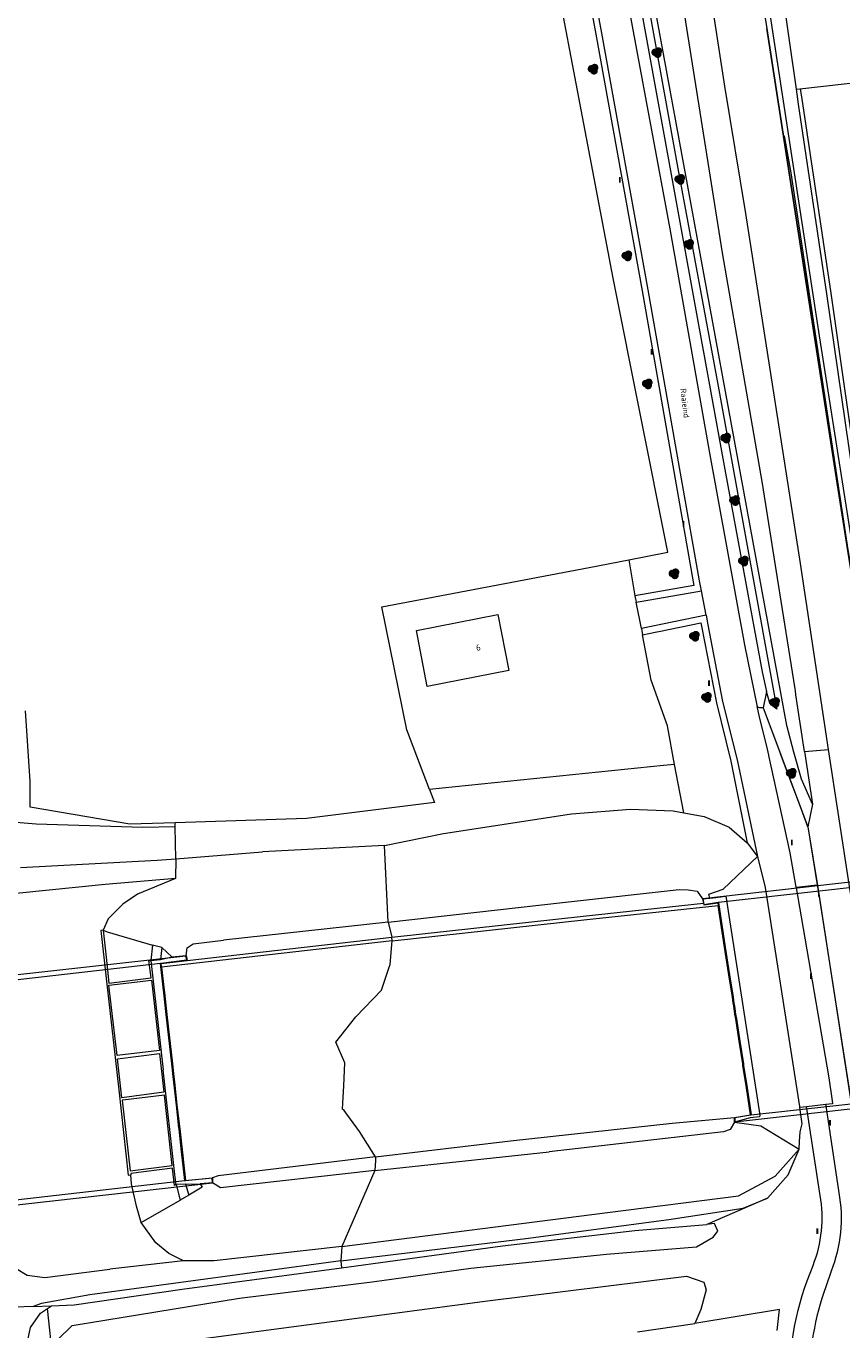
# Model space of a CAD drawing. Header units: metres. Extents: x 207155 to 208055, y 377332 to 379032.
# Tile 47 of 59: x 207331 to 207459, y 378593 to 378797. Entities that reach past the tile are written whole.
import ezdxf
from ezdxf.enums import TextEntityAlignment as Align

# ---------------------------------------------------------------- set-up
doc = ezdxf.new("R2010")
doc.units = ezdxf.units.M
for name, color, linetype, lineweight in [('GB', 1, 'Continuous', 25), ('GKL', 52, 'Continuous', 25), ('GMV', 7, 'Continuous', 25), ('GOBDP1', 7, 'Continuous', 25), ('GP1', 7, 'Continuous', 25), ('LSHD', 34, 'Continuous', 25)]:
    doc.layers.add(name, color=color, linetype=linetype, lineweight=lineweight)
for name, color, linetype in [('NAR', 7, 'Continuous'), ('ORL', 7, 'Continuous'), ('PPAL', 232, 'Continuous'), ('PVGO', 62, 'Continuous')]:
    doc.layers.add(name, color=color, linetype=linetype)
doc.styles.add('ISO', font='isocpeur.ttf', dxfattribs={"height": 1})

# ---------------------------------------------------------------- blocks, each defined once
blk = doc.blocks.new('boom')
at = {"linetype": 'ByBlock', "lineweight": -2}
h = blk.add_hatch(color=0, dxfattribs=at)
h.dxf.hatch_style = 1
h.paths.add_polyline_path([(0.73, -0.11, 0.956633), (-0.2, 0.65, 0.937564), (-0.38, -0.54, 0.879525)])
h.paths.add_polyline_path([(-0.1, 0, -1), (0.1, 0, -1)], flags=16)
at = {"linetype": 'ByBlock', "lineweight": -2, "true_color": 0x4a641a}
h = blk.add_hatch(color=59, dxfattribs=at)
h.dxf.hatch_style = 1
h.paths.add_polyline_path([(0.1, 0, 1), (-0.1, 0, 1)])
at = {"color": 0, "linetype": 'ByBlock', "lineweight": -2}
blk.add_attdef('BOOM', (0.85, 0.35), '', height=0.5, dxfattribs=at)
blk = doc.blocks.new('paal')
at = {"linetype": 'ByBlock', "lineweight": -2}
h = blk.add_hatch(color=0, dxfattribs=at)
h.dxf.hatch_style = 1
h.paths.add_polyline_path([(0.15, 0.8), (-0.15, 0.8), (-0.15, -0.1), (0, -0.1, -0.414214), (-0.1, 0, -1), (0.1, 0, -0.414214), (0, -0.1), (0.15, -0.1)])
at = {"linetype": 'ByBlock', "lineweight": -2, "true_color": 0x681648}
h = blk.add_hatch(color=219, dxfattribs=at)
h.dxf.hatch_style = 1
h.paths.add_polyline_path([(-0.1, 0, 1), (0.1, 0, 1)])
at = {"color": 0, "linetype": 'ByBlock', "lineweight": -2}
blk.add_attdef('PAAL', (0.5, 0.35), '', height=0.5, dxfattribs=at)

msp = doc.modelspace()

# ---------------------------------------------------------------- linework, layer by layer
at = {"layer": 'GB', "linetype": 'Continuous', "lineweight": 13}
for points in [[(207392.059, 378702.618), (207404.853, 378705.091)], [(207404.853, 378705.091), (207406.551, 378696.308)], [(207393.757, 378693.835), (207392.059, 378702.618)], [(207406.551, 378696.308), (207393.757, 378693.835)]]:
    msp.add_lwpolyline(points, dxfattribs=at)
at = {"layer": 'GKL', "linetype": 'Continuous', "lineweight": 13}
for points in [[(207415.342, 378864.754), (207419.802, 378841.503), (207440.599, 378727.276), (207446.344, 378696.09), (207447.042, 378693.013)], [(207444.195, 378821.297), (207449.516, 378786.338)], [(207440.142, 378761.884), (207432.947, 378807.09)], [(207449.516, 378786.338), (207455.297, 378748.829)], [(207446.408, 378725.68), (207440.142, 378761.884)], [(207455.297, 378748.829), (207460.834, 378713.648)], [(207448.745, 378710.832), (207446.408, 378725.68)], [(207451.508, 378693.443), (207448.745, 378710.832)], [(207448.645, 378690.234), (207447.798, 378690.87), (207447.523, 378691.206), (207447.042, 378693.013)], [(207451.553, 378693.149), (207451.508, 378693.443)], [(207354.25, 378663.701), (207343.214, 378662.736)], [(207343.214, 378662.736), (207325.046, 378660.915)], [(207414.996, 378659.911), (207433.295, 378661.933)], [(207433.295, 378661.933), (207434.726, 378661.906)], [(207434.726, 378661.906), (207436.165, 378661.673)], [(207436.165, 378661.673), (207436.973, 378660.495)], [(207439.062, 378660.673), (207440.637, 378660.926)], [(207440.637, 378660.926), (207445.957, 378626.545)], [(207387.65, 378656.822), (207414.996, 378659.911)], [(207436.973, 378660.495), (207438.134, 378660.589)], [(207438.134, 378660.589), (207439.062, 378660.673)], [(207387.65, 378656.822), (207361.781, 378653.993)], [(207355.936, 378651.575), (207356.087, 378652.785)], [(207356.087, 378652.785), (207356.993, 378653.424)], [(207356.993, 378653.424), (207361.781, 378653.993)], [(207350.349, 378650.799), (207351.873, 378650.973)], [(207350.349, 378650.799), (207352.308, 378633.671)], [(207351.873, 378650.973), (207353.663, 378651.368)], [(207353.663, 378651.368), (207355.936, 378651.575)], [(207352.404, 378632.703), (207352.308, 378633.671)], [(207354.033, 378618.17), (207352.404, 378632.703)], [(207444.442, 378626.124), (207442.002, 378625.445)], [(207445.929, 378626.289), (207444.442, 378626.124)], [(207445.957, 378626.545), (207445.929, 378626.289)], [(207441.294, 378624.312), (207440.25, 378623.944)], [(207442.002, 378625.445), (207441.294, 378624.312)], [(207440.25, 378623.944), (207412.901, 378620.767)], [(207385.56, 378617.855), (207412.901, 378620.767)], [(207354.294, 378615.843), (207354.033, 378618.17)], [(207360.065, 378615.9), (207358.12, 378615.742)], [(207361.313, 378615.141), (207360.065, 378615.9)], [(207385.56, 378617.855), (207361.313, 378615.141)], [(207354.333, 378615.633), (207354.294, 378615.843)], [(207355.832, 378615.728), (207354.333, 378615.633)], [(207355.832, 378615.728), (207358.12, 378615.742)], [(207355.523, 378603.671), (207343.95, 378602.347)], [(207329.245, 378602.494), (207330.959, 378601.447)], [(207333.743, 378601.06), (207343.95, 378602.347)], [(207330.959, 378601.447), (207333.743, 378601.06)]]:
    msp.add_lwpolyline(points, dxfattribs=at)
at = {"layer": 'GMV', "linetype": 'Continuous', "lineweight": 13}
for points in [[(207454.241, 378675.341), (207452.535, 378679.257), (207451.294, 378683.494), (207450.226, 378687.686), (207429.431, 378800.789), (207415.44, 378877.702), (207407.774, 378927.839), (207402.694, 378956.675), (207399.479, 378976.399), (207396.416, 378991.521), (207396.105, 378994.414), (207396.186, 378995.177), (207396.511, 378995.894), (207397.114, 378996.66), (207397.627, 378997.17), (207398.85, 378998.148), (207400.001, 378998.906)], [(207456.777, 378683.951), (207452.36, 378713.104), (207443.766, 378768.047), (207440.502, 378788.046), (207430.398, 378853.657), (207420.29, 378918.593), (207416.752, 378940.818), (207411.537, 378974.721), (207408.706, 378992.901)], [(207424.856, 378984.623), (207424.932, 378983.482), (207426.108, 378966.234), (207426.666, 378959.688), (207427.723, 378949.526), (207428.643, 378942.296), (207429.705, 378935.085), (207434.768, 378904.251), (207438.152, 378882.008), (207447.187, 378818.901), (207451.672, 378787.574)], [(207395.575, 378944.449), (207397.163, 378941.191), (207397.52, 378940.222), (207398.535, 378937.463), (207399.559, 378934.145), (207401.12, 378927.355), (207404, 378913.46), (207417.827, 378841.138), (207431.825, 378765.643), (207438.04, 378730.725), (207443.581, 378700.329), (207445.558, 378690.604)], [(207451.672, 378787.574), (207452.253, 378787.637), (207462.919, 378788.801), (207463.399, 378792.38), (207470.402, 378839.728), (207476.349, 378881.045), (207475.879, 378882.643)], [(207415.342, 378864.754), (207416.603, 378861.579), (207418.222, 378856.896), (207421.044, 378841.778), (207433.203, 378774.534), (207439.413, 378740.928), (207448.645, 378690.234)], [(207407.808, 378862.527), (207420.214, 378796.182)], [(207421.198, 378796.363), (207408.79, 378862.715)], [(207439.068, 378845.222), (207447.073, 378797.086), (207458.124, 378725.742), (207463.573, 378691.267), (207467.832, 378663.698), (207473.178, 378629.074), (207477.475, 378600.391)], [(207422.975, 378757.888), (207408.754, 378832.548)], [(207420.214, 378796.182), (207427.48, 378755.908)], [(207428.464, 378756.083), (207421.198, 378796.363)], [(207451.672, 378787.574), (207452.013, 378785.195), (207456.448, 378755.446), (207461.093, 378723.26), (207466.465, 378686.968), (207467.968, 378676.356), (207468.607, 378670.299), (207468.979, 378669.816), (207469.38, 378669.929), (207469.551, 378670.868), (207469.257, 378673.803), (207467.169, 378687.064), (207461.796, 378723.363), (207457.151, 378755.549), (207452.716, 378785.298), (207452.375, 378787.675)], [(207431.533, 378714.919), (207422.975, 378757.888)], [(207427.48, 378755.908), (207435.517, 378710.233)], [(207436.501, 378710.412), (207428.464, 378756.083)], [(207425.402, 378713.717), (207431.533, 378714.919)], [(207386.657, 378706.34), (207419.161, 378712.493)], [(207419.161, 378712.493), (207425.402, 378713.717)], [(207425.402, 378713.717), (207426.375, 378708.026)], [(207435.517, 378710.233), (207435.625, 378709.662)], [(207436.795, 378708.854), (207436.501, 378710.412)], [(207435.625, 378709.662), (207426.375, 378708.026)], [(207426.375, 378708.026), (207426.543, 378707.04)], [(207427.506, 378707.21), (207436.795, 378708.854)], [(207437.526, 378704.986), (207436.795, 378708.854)], [(207390.578, 378687.007), (207386.657, 378706.34)], [(207426.543, 378707.04), (207427.506, 378707.21)], [(207427.375, 378702.913), (207426.543, 378707.04)], [(207437.526, 378704.986), (207427.375, 378702.913)], [(207437.526, 378704.986), (207437.811, 378703.475)], [(207427.375, 378702.913), (207427.559, 378701.936)], [(207427.559, 378701.936), (207428.54, 378702.13)], [(207428.902, 378694.783), (207427.559, 378701.936)], [(207428.54, 378702.13), (207429.814, 378702.39)], [(207429.814, 378702.39), (207430.101, 378702.449)], [(207430.101, 378702.449), (207436.731, 378703.803)], [(207436.731, 378703.803), (207436.829, 378703.287)], [(207436.829, 378703.287), (207439.162, 378691.237)], [(207437.811, 378703.475), (207440.139, 378691.453)], [(207431.468, 378687.665), (207428.902, 378694.783)], [(207447.042, 378693.013), (207446.522, 378690.485)], [(207452.998, 378683.587), (207451.646, 378692.523), (207451.553, 378693.149)], [(207331.427, 378678.961), (207330.716, 378689.982)], [(207439.162, 378691.237), (207441.436, 378682.083)], [(207440.139, 378691.453), (207442.411, 378682.307)], [(207445.589, 378690.449), (207445.558, 378690.604)], [(207446.522, 378690.485), (207445.937, 378690.463), (207445.558, 378690.604)], [(207445.893, 378689.263), (207445.589, 378690.449)], [(207446.522, 378690.485), (207449.234, 378683.221)], [(207432.604, 378681.597), (207431.468, 378687.665)], [(207447.202, 378683.996), (207445.893, 378689.263)], [(207394.114, 378677.638), (207390.578, 378687.007)], [(207447.395, 378683.042), (207447.202, 378683.996)], [(207452.998, 378683.587), (207456.777, 378683.951)], [(207452.998, 378683.587), (207454.241, 378675.341)], [(207467.932, 378612.072), (207465.404, 378628.2), (207459.981, 378662.809), (207456.777, 378683.951)], [(207430.855, 378681.417), (207394.114, 378677.638)], [(207432.604, 378681.597), (207430.855, 378681.417)], [(207434.029, 378673.984), (207432.604, 378681.597)], [(207441.436, 378682.083), (207444.005, 378669.265)], [(207442.411, 378682.307), (207445.625, 378667.109)], [(207447.402, 378683.007), (207447.395, 378683.042)], [(207450.741, 378667.682), (207447.402, 378683.007)], [(207453.508, 378671.77), (207452.495, 378674.485), (207449.234, 378683.221)], [(207331.427, 378674.873), (207331.427, 378678.961)], [(207394.114, 378677.638), (207394.889, 378675.584)], [(207394.889, 378675.584), (207374.801, 378673.095)], [(207454.241, 378675.341), (207453.508, 378671.77)], [(207347.07, 378672.206), (207331.427, 378674.873)], [(207396.337, 378670.72), (207416.394, 378673.843)], [(207416.394, 378673.843), (207425.667, 378674.548)], [(207425.667, 378674.548), (207432.389, 378674.28)], [(207432.389, 378674.28), (207434.029, 378673.984)], [(207434.029, 378673.984), (207437.263, 378673.4)], [(207437.263, 378673.4), (207441.155, 378671.753)], [(207332.385, 378672.193), (207329.251, 378672.469)], [(207340.748, 378671.948), (207332.385, 378672.193)], [(207349.111, 378671.703), (207340.748, 378671.948)], [(207354.182, 378672.434), (207347.07, 378672.206)], [(207354.193, 378671.79), (207349.111, 378671.703)], [(207374.801, 378673.095), (207354.182, 378672.434)], [(207354.193, 378671.79), (207354.182, 378672.434)], [(207354.279, 378666.772), (207354.193, 378671.79)], [(207441.155, 378671.753), (207444.005, 378669.265)], [(207453.508, 378671.77), (207454.985, 378662.698)], [(207387.03, 378668.865), (207396.337, 378670.72)], [(207444.005, 378669.265), (207445.625, 378667.109)], [(207354.279, 378666.772), (207367.879, 378667.862)], [(207387.03, 378668.865), (207367.879, 378667.862)], [(207387.65, 378656.822), (207387.03, 378668.865)], [(207438.134, 378660.589), (207437.954, 378661.239), (207440.234, 378661.98), (207445.625, 378667.109)], [(207445.625, 378667.109), (207446.838, 378662.263)], [(207451.662, 378662.319), (207450.741, 378667.682)], [(207329.925, 378665.38), (207351.368, 378666.539)], [(207351.368, 378666.539), (207354.279, 378666.772)], [(207354.279, 378666.772), (207354.25, 378663.701)], [(207354.25, 378663.701), (207348.3, 378661.201), (207346, 378659.636), (207343.681, 378657.375), (207342.896, 378655.559)], [(207446.838, 378662.263), (207452.229, 378627.908)], [(207451.662, 378662.319), (207452.65, 378662.432)], [(207451.662, 378662.319), (207451.79, 378661.574)], [(207451.79, 378661.574), (207451.884, 378661.028)], [(207451.884, 378661.028), (207456.795, 378632.42)], [(207452.65, 378662.432), (207454.985, 378662.698)], [(207454.985, 378662.698), (207455.133, 378661.789)], [(207455.133, 378661.789), (207455.187, 378660.94)], [(207455.187, 378660.94), (207455.291, 378660.788)], [(207388.207, 378654.496), (207418.263, 378657.787), (207437.119, 378659.803)], [(207388.275, 378653.9), (207418.328, 378657.19), (207439.433, 378659.447)], [(207436.973, 378660.495), (207437.119, 378659.803)], [(207437.119, 378659.803), (207437.168, 378659.57), (207439.365, 378659.884), (207439.433, 378659.447)], [(207442.022, 378626.187), (207444.533, 378626.572), (207443.871, 378630.839), (207443.328, 378634.337), (207443.288, 378634.594), (207442.74, 378638.132), (207442.194, 378641.648), (207442.078, 378642.394), (207442.017, 378642.79), (207441.875, 378643.706), (207441.813, 378644.102), (207441.666, 378645.05), (207441.123, 378648.552), (207440.552, 378652.231), (207439.966, 378656.011), (207439.433, 378659.447)], [(207455.291, 378660.788), (207461.946, 378618.17)], [(207387.65, 378656.822), (207388.207, 378654.496)], [(207342.896, 378655.559), (207342.51, 378655.521), (207343.389, 378647.574), (207345.336, 378630.533), (207346.835, 378617.111), (207347.208, 378617.158)], [(207342.896, 378655.559), (207343.366, 378651.324), (207343.782, 378647.266), (207350.428, 378648.101), (207350.041, 378650.822), (207350.349, 378650.799)], [(207342.896, 378655.559), (207343.539, 378655.318), (207350.654, 378653.224)], [(207350.654, 378653.224), (207350.349, 378650.799)], [(207352.073, 378652.83), (207350.654, 378653.224)], [(207352.073, 378652.83), (207351.873, 378650.973)], [(207388.275, 378653.9), (207352.045, 378649.763)], [(207353.663, 378651.368), (207352.073, 378652.83)], [(207356.083, 378650.828), (207388.207, 378654.496)], [(207385.649, 378619.982), (207383.131, 378623.977), (207380.723, 378627.247), (207380.448, 378627.459), (207380.668, 378631.117), (207380.836, 378634.738), (207379.413, 378637.988), (207382.542, 378641.957), (207386.577, 378646.146), (207387.791, 378649.776), (207387.922, 378650.168), (207388.275, 378653.9)], [(207388.275, 378653.9), (207388.207, 378654.496)], [(207352.045, 378649.763), (207351.978, 378650.355), (207356.083, 378650.828)], [(207355.936, 378651.575), (207356.083, 378650.828)], [(207352.045, 378649.763), (207352.449, 378646.172), (207352.494, 378645.767), (207352.877, 378642.359), (207353.293, 378638.665), (207353.696, 378635.079), (207353.803, 378634.131), (207353.812, 378634.055), (207353.973, 378632.622), (207353.974, 378632.61), (207354.073, 378631.731), (207354.477, 378628.14), (207354.898, 378624.394), (207355.323, 378620.615), (207355.811, 378616.28), (207360.054, 378616.68)], [(207345.089, 378635.877), (207343.802, 378646.95), (207350.481, 378647.704), (207351.707, 378636.705), (207345.089, 378635.877)], [(207352.429, 378630.143), (207345.838, 378629.259), (207345.143, 378635.403), (207351.748, 378636.23), (207352.429, 378630.143)], [(207456.795, 378632.42), (207457.326, 378628.788)], [(207345.879, 378628.899), (207347.136, 378617.792), (207353.742, 378618.633), (207352.499, 378629.652), (207352.496, 378629.674), (207345.997, 378628.913), (207345.879, 378628.899)], [(207456.323, 378628.214), (207453.296, 378627.864)], [(207457.392, 378628.337), (207456.323, 378628.214)], [(207456.323, 378628.214), (207456.357, 378627.985)], [(207457.326, 378628.788), (207457.392, 378628.337)], [(207385.649, 378619.982), (207406.811, 378622.512), (207432.2, 378625.288), (207442.022, 378626.187)], [(207442.002, 378625.445), (207442.022, 378626.187)], [(207452.229, 378627.908), (207452.253, 378627.744)], [(207453.296, 378627.864), (207452.253, 378627.744)], [(207452.627, 378625.155), (207452.253, 378627.744)], [(207453.336, 378627.605), (207453.296, 378627.864)], [(207455.443, 378613.948), (207453.336, 378627.605)], [(207456.357, 378627.985), (207458.379, 378614.367)], [(207442.002, 378625.445), (207446.115, 378624.887), (207452.156, 378621.184)], [(207452.296, 378623.894), (207452.627, 378625.155)], [(207452.156, 378621.184), (207452.201, 378622.425)], [(207452.201, 378622.425), (207452.296, 378623.894)], [(207385.649, 378619.982), (207360.946, 378617.023), (207360.054, 378616.68)], [(207380.356, 378605.942), (207422.081, 378611.241), (207442.626, 378613.862), (207448.383, 378616.971), (207452.156, 378621.184)], [(207385.649, 378619.982), (207385.626, 378619.422), (207385.56, 378617.855)], [(207450.439, 378617.148), (207452.156, 378621.184)], [(207354.333, 378615.633), (207354.073, 378615.493), (207353.784, 378618.178), (207353.782, 378618.194), (207347.217, 378617.358), (207347.208, 378617.158)], [(207348.829, 378609.704), (207348.133, 378612.27), (207347.342, 378615.768), (207347.208, 378617.158)], [(207360.054, 378616.68), (207360.065, 378615.9)], [(207385.56, 378617.855), (207380.356, 378605.942)], [(207447.205, 378613.493), (207450.439, 378617.148)], [(207354.333, 378615.633), (207354.987, 378613.216)], [(207356.332, 378614.004), (207354.987, 378613.216)], [(207355.832, 378615.728), (207356.332, 378614.004)], [(207358.12, 378615.742), (207358.441, 378615.227), (207356.332, 378614.004)], [(207348.829, 378609.704), (207354.987, 378613.216)], [(207380.217, 378603.688), (207409.243, 378607.185), (207431.701, 378610.15), (207443.338, 378611.952), (207447.205, 378613.493)], [(207447.205, 378613.493), (207437.665, 378609.38)], [(207355.523, 378603.671), (207353.191, 378604.836), (207351.165, 378606.491), (207348.829, 378609.704)], [(207405.589, 378606.045), (207426.362, 378608.409)], [(207426.362, 378608.409), (207437.665, 378609.38)], [(207438.856, 378609.521), (207437.665, 378609.38)], [(207438.672, 378607.365), (207439.366, 378608.354)], [(207439.366, 378608.354), (207438.856, 378609.521)], [(207380.356, 378605.942), (207360.298, 378603.663), (207355.523, 378603.671)], [(207380.356, 378605.942), (207380.217, 378603.688)], [(207380.299, 378602.596), (207405.589, 378606.045)], [(207421.923, 378604.703), (207436.046, 378605.897)], [(207436.046, 378605.897), (207438.672, 378607.365)], [(207380.217, 378603.688), (207340.778, 378598.353), (207333.227, 378596.978), (207331.914, 378596.523)], [(207380.217, 378603.688), (207380.299, 378602.596)], [(207400.601, 378602.51), (207421.923, 378604.703)], [(207355.31, 378599.251), (207380.299, 378602.596)], [(207385.14, 378600.373), (207400.601, 378602.51)], [(207453.393, 378600.518), (207454.328, 378602.957)], [(207457.186, 378602.058), (207456.331, 378599.605)], [(207364.269, 378597.809), (207385.14, 378600.373)], [(207403.228, 378597.395), (207434.444, 378601.242)], [(207434.444, 378601.242), (207437.176, 378600.306)], [(207437.176, 378600.306), (207437.55, 378599.128)], [(207338.027, 378593.5), (207364.269, 378597.809)], [(207338.312, 378596.764), (207355.31, 378599.251)], [(207437.55, 378599.128), (207436.7, 378596.026)], [(207331.914, 378596.523), (207329.011, 378596.413)], [(207331.486, 378593.21), (207333.042, 378595.446)], [(207331.914, 378596.523), (207334.767, 378596.63)], [(207333.042, 378595.446), (207334.149, 378596.206)], [(207334.149, 378596.206), (207334.767, 378596.63)], [(207335.026, 378587.905), (207334.149, 378596.206)], [(207334.767, 378596.63), (207338.312, 378596.764)], [(207350.721, 378590.413), (207403.228, 378597.395)], [(207449.074, 378596.027), (207435.747, 378593.832)], [(207436.7, 378596.026), (207435.747, 378593.832)], [(207448.706, 378592.761), (207449.074, 378596.027)], [(207335.739, 378591.296), (207338.027, 378593.5)], [(207426.796, 378592.534), (207435.747, 378593.832)], [(207330.851, 378590.252), (207331.486, 378593.21)]]:
    msp.add_lwpolyline(points, dxfattribs=at)
for points in [[(207454.328, 378602.957, 0.1409322), (207455.443, 378613.948)], [(207458.379, 378614.367, -0.1389975), (207457.186, 378602.058)], [(207450.749, 378581.731, -0.1049623), (207453.393, 378600.518)], [(207456.331, 378599.605, 0.0871809), (207453.714, 378584.475)]]:
    msp.add_lwpolyline(points, format="xyb", dxfattribs=at)
at = {"layer": 'GOBDP1', "linetype": 'Continuous', "lineweight": 13}
for points in [[(207442.047, 378626.132), (207442.043, 378625.483), (207507.484, 378632.869), (207507.446, 378633.578), (207503.993, 378633.088), (207498.781, 378666.605), (207501.103, 378666.759), (207500.909, 378667.71), (207437.021, 378660.471), (207437.188, 378659.625), (207439.426, 378659.944), (207444.582, 378626.531), (207442.047, 378626.132)], [(207356.011, 378650.897), (207355.878, 378651.512), (207293.19, 378644.53), (207293.33, 378643.737), (207297.234, 378644.112), (207300.804, 378609.946), (207297.209, 378609.527), (207297.207, 378608.874), (207360.032, 378615.939), (207360.007, 378616.652), (207355.76, 378616.234), (207351.938, 378650.382), (207356.011, 378650.897)]]:
    msp.add_lwpolyline(points, dxfattribs=at)
at = {"layer": 'GP1', "linetype": 'Continuous', "lineweight": 13}
for points in [[(207498.744, 378666.568), (207439.464, 378659.899), (207440.065, 378656.022), (207440.652, 378652.243), (207441.223, 378648.563), (207441.766, 378645.062), (207441.913, 378644.113), (207441.974, 378643.717), (207442.116, 378642.801), (207442.178, 378642.405), (207442.294, 378641.66), (207442.839, 378638.144), (207443.388, 378634.606), (207443.428, 378634.348), (207443.97, 378630.85), (207444.632, 378626.587), (207503.949, 378633.135)], [(207300.838, 378609.992), (207340.578, 378614.538), (207355.712, 378616.269), (207355.2, 378620.817), (207354.806, 378624.321), (207354.782, 378624.537), (207354.378, 378628.129), (207353.974, 378631.72), (207353.874, 378632.603), (207353.873, 378632.61), (207353.829, 378633.008), (207353.748, 378633.723), (207353.712, 378634.047), (207353.704, 378634.12), (207353.597, 378635.068), (207353.194, 378638.653), (207352.778, 378642.348), (207352.396, 378645.747), (207352.349, 378646.161), (207351.879, 378650.344)], [(207351.879, 378650.344), (207312.141, 378645.785)]]:
    msp.add_lwpolyline(points, dxfattribs=at)
at = {"layer": 'LSHD', "linetype": 'Continuous', "lineweight": 13}
for points in [[(207467.832, 378663.698), (207463.573, 378691.267), (207458.124, 378725.742), (207447.073, 378797.086)], [(207452.253, 378787.637), (207462.919, 378788.801)], [(207451.672, 378787.574), (207452.253, 378787.637)], [(207565.666, 378053.291), (207555.29, 378119.092), (207552.857, 378118.751), (207544.229, 378175.238), (207540.816, 378197.358), (207536.156, 378227.148), (207528.648, 378273.991), (207522.5, 378313.423), (207512.728, 378376.006), (207505.736, 378421.106), (207497.408, 378474.468), (207489.966, 378521.231), (207485.944, 378548.42), (207479.376, 378589.874), (207478.373, 378596.085), (207477.932, 378599.077), (207475.151, 378616.973), (207473.296, 378628.938), (207461.876, 378703.193), (207459.865, 378715.262), (207450.873, 378774.45), (207449.87, 378780.254)], [(207446.522, 378690.485), (207453.508, 378671.77), (207455.058, 378662.248)], [(207446.522, 378690.485), (207453.508, 378671.77), (207455.058, 378662.248), (207461.896, 378618.191), (207461.617, 378616.738)]]:
    msp.add_lwpolyline(points, dxfattribs=at)

# ---------------------------------------------------------------- block references
at = {"layer": 'PPAL', "linetype": 'Continuous', "lineweight": 13}
for p in [(207424, 378773), (207429, 378746), (207434, 378719), (207438, 378694), (207451, 378669), (207454, 378648), (207457, 378625), (207455, 378608)]:
    msp.add_blockref('paal', p, dxfattribs=at)
at = {"layer": 'PVGO', "linetype": 'Continuous', "lineweight": 13}
for p in [(207429.8, 378793.3), (207419.8, 378790.7), (207433.4, 378773.4), (207434.8, 378763.2), (207425.1, 378761.4), (207428.3, 378741.3), (207440.6, 378732.8), (207442, 378723), (207443.4, 378713.5), (207432.5, 378711.5), (207435.7, 378701.7), (207437.6, 378692.1), (207448.3, 378691.3), (207450.9, 378680.2)]:
    msp.add_blockref('boom', p, dxfattribs=at)

# ---------------------------------------------------------------- texts
at = {"layer": 'NAR', "linetype": 'Continuous', "lineweight": 13, "style": 'ISO'}
msp.add_text('6', height=1, rotation=10.9, dxfattribs=at).set_placement((207401.775, 378699.939), align=Align.MIDDLE_CENTER)
at = {"layer": 'ORL', "linetype": 'Continuous', "lineweight": 13, "style": 'ISO'}
msp.add_text('Raaieind', height=0.9, rotation=276.91688, dxfattribs=at).set_placement((207434.222, 378738.285), align=Align.MIDDLE_CENTER)

doc.saveas('drawing.dxf')
